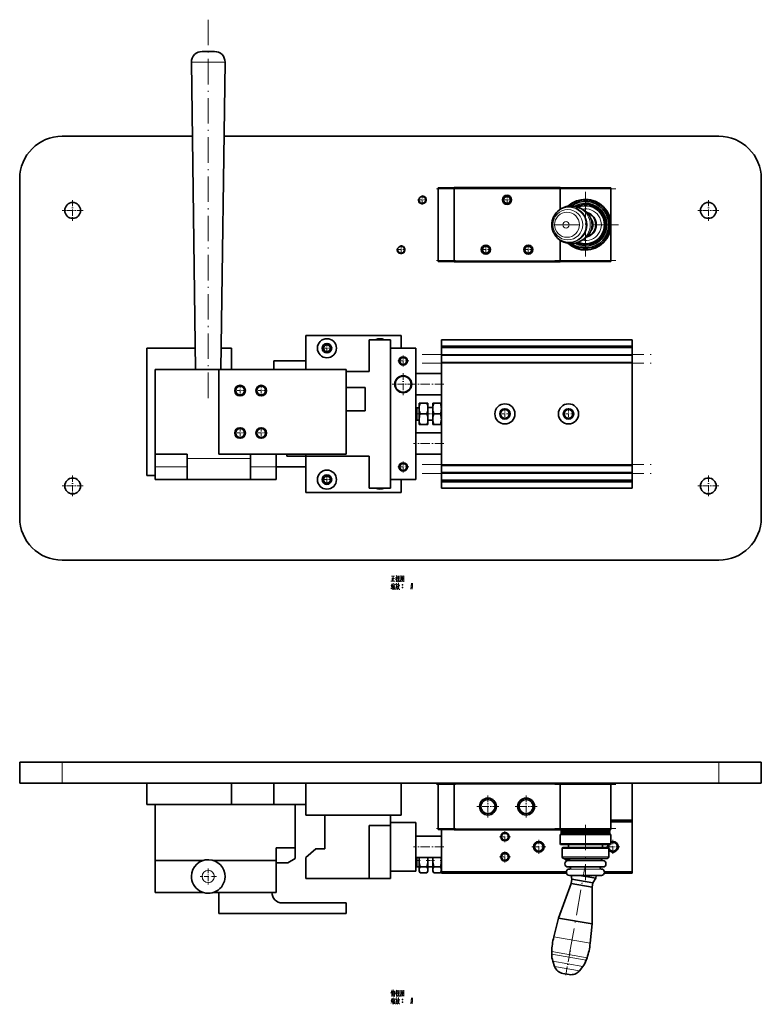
# Model space of a CAD drawing. Extents: x -161 to 1343, y -181 to 609.
# Tile 2 of 8: x 35 to 385, y -181 to 284. Entities that reach past the tile are written whole.
import ezdxf

# ---------------------------------------------------------------- set-up
doc = ezdxf.new("R2010")
doc.units = 0
doc.linetypes.add('DASHDOT', pattern=[18.5, 12, -3, 0.5, -3])

msp = doc.modelspace()

# ---------------------------------------------------------------- linework, layer by layer
at = {"color": 7, "linetype": 'DASHDOT', "lineweight": 13}
for p, q in [((124, 283.5), (124, 103.5)), ((235, 203.75), (295, 203.75)), ((287.6, 203.65), (316.4, 203.65)), ((302, 202.35), (302, 171.15)), ((317.6, 186.75), (286.4, 186.75)), ((235, 169.75), (295, 169.75)), ((287.6, 169.85), (316.4, 169.85)), ((225, 125.6), (333, 125.6)), ((225, 121.4), (333, 121.4)), ((225, 73.6), (333, 73.6)), ((225, 69.4), (333, 69.4)), ((235, -77.24), (295, -77.24)), ((287.6, -77.34), (316.4, -77.34)), ((302, -96.37), (302, -122.41)), ((235, -98.24), (295, -98.24)), ((287.6, -98.04), (316.4, -98.04)), ((294.52, -157.15), (301.82, -115.75))]:
    msp.add_line(p, q, dxfattribs=at)
at = {"color": 7, "lineweight": 35, "ltscale": 0.146156}
msp.add_line((126.93, 268.5), (121.09, 268.5), dxfattribs=at)
at = {"color": 7, "lineweight": 13, "ltscale": 0.396567}
msp.add_line((131.93, 263.43), (116.07, 263.43), dxfattribs=at)
at = {"color": 7, "lineweight": 35}
for p, q in [((118, 118.5), (116.07, 263.43)), ((130, 118.5), (131.93, 263.43)), ((55, 228.5), (116.53, 228.5)), ((131.47, 228.5), (365, 228.5)), ((35, 208.5), (35, 48.5)), ((385, 48.5), (385, 208.5)), ((232.5, 203.65), (232.5, 169.85)), ((290, 204.25), (240, 204.25)), ((240, 203.75), (240, 169.75)), ((314, 204.15), (290, 204.15)), ((290, 169.25), (240, 169.25)), ((314, 169.35), (290, 169.35)), ((215, 134.5), (170, 134.5)), ((210, 62.5), (210, 132.5)), ((234, 132.5), (324, 132.5)), ((95, 128.5), (117.87, 128.5)), ((95, 128.5), (95, 68.5)), ((222, 128.5), (222, 66.5)), ((324, 129.5), (234, 129.5)), ((324, 128.8), (234, 128.8)), ((324, 125.2), (234, 125.2)), ((324, 121.8), (234, 121.8)), ((234, 121.4), (234, 73.6)), ((324, 121.4), (324, 73.6)), ((99, 118.5), (99, 78.5)), ((99, 118.5), (129, 118.5)), ((129, 118.5), (129, 78.5)), ((189, 118.5), (129, 118.5)), ((189, 78.5), (189, 118.5)), ((99, 87.5), (99, 113.5)), ((129, 78.5), (189, 78.5)), ((170, 77.5), (200, 77.5)), ((200, 77.5), (170, 77.5)), ((324, 73.2), (234, 73.2)), ((324, 69.8), (234, 69.8)), ((114, 66.5), (144, 66.5)), ((324, 66.2), (234, 66.2)), ((324, 65.5), (234, 65.5)), ((170, 60.5), (215, 60.5)), ((324, 62.5), (234, 62.5)), ((365, 28.5), (55, 28.5)), ((35, -66.74), (55, -66.74)), ((55, -66.74), (365, -66.74)), ((365, -66.74), (385, -66.74)), ((35, -76.74), (55, -76.74)), ((55, -76.74), (365, -76.74)), ((95, -76.74), (135, -76.74)), ((215, -76.74), (170, -76.74)), ((232.5, -77.34), (232.5, -98.04)), ((290, -76.74), (240, -76.74)), ((240, -77.24), (240, -98.24)), ((290, -76.74), (324, -76.74)), ((314, -76.84), (290, -76.84)), ((290, -77.24), (290, -98.24)), ((314, -77.34), (314, -98.04)), ((365, -76.74), (385, -76.74)), ((95, -86.74), (135, -86.74)), ((99, -86.74), (165, -86.74)), ((99, -113.24), (99, -86.74)), ((165, -107.24), (165, -86.74)), ((215, -91.74), (170, -91.74)), ((200, -96.74), (200, -121.74)), ((210, -121.74), (210, -96.74)), ((222, -95.24), (222, -118.24)), ((324, -94.94), (324, -118.54)), ((234, -98.54), (234, -118.54)), ((290, -98.74), (240, -98.74)), ((314, -98.54), (290, -98.54)), ((290, -100.94), (314, -100.94)), ((290.5, -98.64), (313.5, -98.64)), ((290.5, -99.24), (313.5, -99.24)), ((290.5, -99.44), (313.5, -99.44)), ((290.5, -100.04), (313.5, -100.04)), ((290.5, -100.24), (313.5, -100.24)), ((290.5, -100.84), (313.5, -100.84)), ((290.6, -99.34), (313.4, -99.34)), ((290.6, -100.14), (313.4, -100.14)), ((290, -105.39), (314, -105.39)), ((290.25, -105.64), (313.75, -105.64)), ((291.5, -107.04), (312.5, -107.04)), ((99, -113.24), (121.42, -113.24)), ((99, -113.24), (121.42, -113.24)), ((126.59, -113.24), (156, -113.24)), ((126.59, -113.24), (156, -113.24)), ((291.75, -112.24), (312.25, -112.24)), ((293.01, -118.54), (234, -118.54)), ((293.09, -119.24), (234, -119.24)), ((170, -121.74), (200, -121.74)), ((99, -128.24), (121.42, -128.24)), ((126.58, -128.24), (156, -128.24)), ((154, -128.24), (129, -128.24)), ((189, -133.24), (159, -133.24)), ((189, -138.24), (129, -138.24))]:
    msp.add_line(p, q, dxfattribs=at)
at = {"color": 7, "lineweight": 13, "ltscale": 5.53131e-05}
msp.add_line((131.93, 263.43), (131.93, 263.43), dxfattribs=at)
at = {"color": 7, "linetype": 'DASHDOT', "lineweight": 13, "ltscale": 0.105365}
for p, q in [((225, 200.61), (225, 196.39)), ((265, 200.61), (265, 196.39)), ((227.11, 198.5), (222.89, 198.5)), ((267.11, 198.5), (262.89, 198.5)), ((215, 177.11), (215, 172.89)), ((255, 177.11), (255, 172.89)), ((275, 177.11), (275, 172.89)), ((217.11, 175), (212.89, 175)), ((257.11, 175), (252.89, 175)), ((277.11, 175), (272.89, 175)), ((180, 130.61), (180, 126.39)), ((182.11, 128.5), (177.89, 128.5)), ((182.11, 66.5), (177.89, 66.5)), ((180, 68.61), (180, 64.39))]:
    msp.add_line(p, q, dxfattribs=at)
at = {"color": 7, "linetype": 'DASHDOT', "lineweight": 13, "ltscale": 0.225015}
for p, q in [((240.75, 203.65), (231.75, 203.65)), ((240.75, 169.85), (231.75, 169.85)), ((240.75, -77.34), (231.75, -77.34)), ((240.75, -98.04), (231.75, -98.04))]:
    msp.add_line(p, q, dxfattribs=at)
at = {"color": 7, "lineweight": 35, "ltscale": 0.1875}
for p, q in [((232.5, 204.15), (240, 204.15)), ((232.5, 169.35), (240, 169.35)), ((232.5, -76.84), (240, -76.84)), ((232.5, -98.54), (240, -98.54))]:
    msp.add_line(p, q, dxfattribs=at)
at = {"color": 7, "lineweight": 35, "ltscale": 0.0125}
for p, q in [((232.5, 203.65), (232.5, 204.15)), ((240, 203.75), (240, 204.25)), ((290, 203.75), (290, 204.25)), ((314, 203.65), (314, 204.15)), ((232.5, 169.35), (232.5, 169.85)), ((240, 169.25), (240, 169.75)), ((290, 169.25), (290, 169.75)), ((314, 169.35), (314, 169.85)), ((232.5, -77.34), (232.5, -76.84)), ((240, -77.24), (240, -76.74)), ((290, -77.24), (290, -76.74)), ((314, -77.34), (314, -76.84)), ((232.5, -98.54), (232.5, -98.04)), ((240, -98.74), (240, -98.24)), ((290, -98.74), (290, -98.24)), ((314, -98.54), (314, -98.04))]:
    msp.add_line(p, q, dxfattribs=at)
at = {"color": 7, "lineweight": 13, "ltscale": 0.1875}
for p, q in [((232.5, 203.65), (240, 203.65)), ((232.5, 169.85), (240, 169.85)), ((232.5, -77.34), (240, -77.34)), ((232.5, -98.04), (240, -98.04))]:
    msp.add_line(p, q, dxfattribs=at)
at = {"color": 7, "lineweight": 13}
for p, q in [((290, 203.75), (240, 203.75)), ((314, 203.65), (290, 203.65)), ((290, 169.75), (240, 169.75)), ((314, 169.85), (290, 169.85)), ((324, 125.6), (234, 125.6)), ((324, 121.4), (234, 121.4)), ((114, 76.5), (144, 76.5)), ((324, 73.6), (234, 73.6)), ((324, 69.4), (234, 69.4)), ((290, -77.24), (240, -77.24)), ((314, -77.34), (290, -77.34)), ((290, -98.24), (240, -98.24)), ((314, -98.04), (290, -98.04)), ((291, -107.54), (313, -107.54)), ((291, -111.49), (313, -111.49))]:
    msp.add_line(p, q, dxfattribs=at)
at = {"color": 7, "lineweight": 35, "ltscale": 0.244524}
msp.add_line((290, 203.75), (290, 193.97), dxfattribs=at)
at = {"color": 7, "lineweight": 35, "ltscale": 0.422229}
for p, q in [((314, 203.65), (314, 186.76)), ((314, 186.74), (314, 169.85))]:
    msp.add_line(p, q, dxfattribs=at)
at = {"color": 7, "linetype": 'DASHDOT', "lineweight": 13, "ltscale": 0.24375}
for p, q in [((60, 198.38), (60, 188.62)), ((360, 198.38), (360, 188.62)), ((64.88, 193.5), (55.12, 193.5)), ((364.88, 193.5), (355.12, 193.5)), ((60, 68.37), (60, 58.62)), ((360, 68.37), (360, 58.62)), ((64.88, 63.5), (55.12, 63.5)), ((364.88, 63.5), (355.12, 63.5))]:
    msp.add_line(p, q, dxfattribs=at)
at = {"color": 7, "lineweight": 35, "ltscale": 0.002215}
for p, q in [((286.96, 190.47), (287, 190.55)), ((286.96, 183.03), (287, 182.95))]:
    msp.add_line(p, q, dxfattribs=at)
at = {"color": 7, "lineweight": 35, "ltscale": 0.035733}
msp.add_line((300.76, 193.91), (299.49, 194.55), dxfattribs=at)
at = {"color": 7, "lineweight": 35, "ltscale": 0.244526}
msp.add_line((290, 179.53), (290, 169.75), dxfattribs=at)
at = {"color": 7, "lineweight": 35, "ltscale": 0.035734}
msp.add_line((300.76, 179.59), (299.49, 178.95), dxfattribs=at)
at = {"color": 7, "lineweight": 35, "ltscale": 0.399999}
msp.add_line((170, 118.5), (170, 134.5), dxfattribs=at)
at = {"color": 7, "lineweight": 35, "ltscale": 0.25}
for p, q in [((210, 132.5), (200, 132.5)), ((114, 66.5), (114, 76.5)), ((144, 66.5), (144, 76.5)), ((210, 62.5), (200, 62.5)), ((35, -66.74), (35, -76.74)), ((385, -66.74), (385, -76.74)), ((95, -76.74), (95, -86.74)), ((135, -76.74), (135, -86.74)), ((155, -86.74), (155, -76.74)), ((200, -96.74), (210, -96.74)), ((170, -111.74), (170, -121.74)), ((210, -121.74), (200, -121.74)), ((305.14, -125.75), (295.29, -124.02)), ((305.48, -123.78), (295.63, -122.05)), ((129, -128.24), (129, -138.24))]:
    msp.add_line(p, q, dxfattribs=at)
at = {"color": 7, "lineweight": 35, "ltscale": 0.375}
for p, q in [((200, 117.5), (200, 132.5)), ((155, 122.5), (170, 122.5)), ((114, 78.5), (99, 78.5)), ((200, 77.5), (200, 62.5)), ((99, 66.5), (114, 66.5)), ((155, -76.74), (170, -76.74)), ((170, -91.74), (170, -76.74)), ((215, -91.74), (215, -76.74)), ((155, -86.74), (170, -86.74)), ((99, -128.24), (99, -113.24)), ((156, -128.24), (156, -113.24)), ((294.5, -120.24), (309.5, -120.24))]:
    msp.add_line(p, q, dxfattribs=at)
at = {"color": 7, "lineweight": 35, "ltscale": 0.15}
for p, q in [((215, 128.5), (215, 134.5)), ((99, 72.5), (99, 78.5)), ((114, 72.5), (114, 78.5)), ((156, 72.5), (156, 78.5)), ((99, 66.5), (99, 72.5)), ((114, 66.5), (114, 72.5)), ((156, 66.5), (156, 72.5)), ((156, -113.24), (156, -107.24)), ((99, -123.24), (99, -117.24))]:
    msp.add_line(p, q, dxfattribs=at)
at = {"color": 7, "lineweight": 35, "ltscale": 0.4}
for p, q in [((234, 116.5), (234, 132.5)), ((234, 62.5), (234, 78.5)), ((179, -107.74), (179, -91.74)), ((305.12, -143.12), (289.36, -140.34))]:
    msp.add_line(p, q, dxfattribs=at)
at = {"color": 7, "lineweight": 35, "ltscale": 0.075}
for p, q in [((324, 132.5), (324, 129.5)), ((324, 65.5), (324, 62.5))]:
    msp.add_line(p, q, dxfattribs=at)
at = {"color": 7, "lineweight": 35, "ltscale": 0.121666}
msp.add_line((130.13, 128.5), (135, 128.5), dxfattribs=at)
at = {"color": 7, "lineweight": 35, "ltscale": 0.249999}
for p, q in [((135, 118.5), (135, 128.5)), ((324, -94.24), (314, -94.24)), ((314, -94.24), (324, -94.24)), ((324, -94.94), (314, -94.94))]:
    msp.add_line(p, q, dxfattribs=at)
at = {"color": 7, "lineweight": 35, "ltscale": 0.3}
for p, q in [((222, 128.5), (210, 128.5)), ((222, 116.5), (234, 116.5)), ((234, 106.5), (222, 106.5)), ((222, 88.5), (234, 88.5)), ((156, 78.5), (144, 78.5)), ((234, 78.5), (222, 78.5)), ((144, 66.5), (156, 66.5)), ((222, 66.5), (210, 66.5)), ((222, -95.24), (210, -95.24)), ((234, -101.74), (222, -101.74)), ((234, -111.74), (222, -111.74)), ((222, -118.24), (210, -118.24))]:
    msp.add_line(p, q, dxfattribs=at)
at = {"color": 7, "lineweight": 35, "ltscale": 0.0175}
for p, q in [((234, 129.5), (234, 128.8)), ((324, 129.5), (324, 128.8)), ((234, 66.2), (234, 65.5)), ((324, 66.2), (324, 65.5)), ((324, -94.24), (324, -94.94)), ((234, -118.54), (234, -119.24)), ((324, -118.54), (324, -119.24))]:
    msp.add_line(p, q, dxfattribs=at)
at = {"color": 7, "lineweight": 35, "ltscale": 0.08}
for p, q in [((234, 128.8), (234, 125.6)), ((324, 128.8), (324, 125.6)), ((234, 69.4), (234, 66.2)), ((324, 69.4), (324, 66.2))]:
    msp.add_line(p, q, dxfattribs=at)
at = {"color": 7, "lineweight": 35, "ltscale": 0.01}
for p, q in [((234, 125.2), (234, 125.6)), ((324, 125.2), (324, 125.6)), ((234, 121.4), (234, 121.8)), ((324, 121.4), (324, 121.8)), ((234, 73.2), (234, 73.6)), ((234, 69.4), (234, 69.8)), ((324, 73.2), (324, 73.6)), ((324, 69.4), (324, 69.8))]:
    msp.add_line(p, q, dxfattribs=at)
at = {"color": 7, "lineweight": 35, "ltscale": 0.099999}
msp.add_line((155, 118.5), (155, 122.5), dxfattribs=at)
at = {"color": 7, "linetype": 'DASHDOT', "lineweight": 13, "ltscale": 0.13}
for p, q in [((218.6, 122.5), (213.4, 122.5)), ((216, 125.1), (216, 119.9)), ((216, 75.1), (216, 69.9)), ((218.6, 72.5), (213.4, 72.5)), ((266.6, -101.99), (261.4, -101.99)), ((264, -99.39), (264, -104.59)), ((266.6, -111.49), (261.4, -111.49)), ((264, -108.89), (264, -114.09))]:
    msp.add_line(p, q, dxfattribs=at)
at = {"color": 7, "lineweight": 35, "ltscale": 0.085}
for p, q in [((234, 125.2), (234, 121.8)), ((324, 125.2), (324, 121.8)), ((234, 73.2), (234, 69.8)), ((324, 73.2), (324, 69.8))]:
    msp.add_line(p, q, dxfattribs=at)
at = {"color": 7, "lineweight": 35, "ltscale": 0.125}
for p, q in [((99, 118.5), (99, 113.5)), ((223.5, 95), (223.5, 100)), ((227.67, 95), (227.67, 100)), ((230, 95), (230, 100)), ((210, -91.74), (210, -96.74)), ((165, -112.24), (165, -107.24)), ((175, -121.74), (170, -121.74)), ((189, -133.24), (189, -138.24))]:
    msp.add_line(p, q, dxfattribs=at)
at = {"color": 7, "lineweight": 35, "ltscale": 0.275}
for p, q in [((189, 117.5), (200, 117.5)), ((198, 99), (198, 110))]:
    msp.add_line(p, q, dxfattribs=at)
at = {"color": 7, "linetype": 'DASHDOT', "lineweight": 13, "ltscale": 0.26}
for p, q in [((216, 116.7), (216, 106.3)), ((221.2, 111.5), (210.8, 111.5)), ((256, -82.54), (256, -92.94)), ((274, -82.54), (274, -92.94)), ((279.2, -87.74), (268.8, -87.74))]:
    msp.add_line(p, q, dxfattribs=at)
at = {"color": 7, "linetype": 'DASHDOT', "lineweight": 13, "ltscale": 0.360015}
for p, q in [((235.2, 111.5), (220.8, 111.5)), ((235.2, 83.5), (220.8, 83.5)), ((235.2, -106.74), (220.8, -106.74))]:
    msp.add_line(p, q, dxfattribs=at)
at = {"color": 7, "linetype": 'DASHDOT', "lineweight": 13, "ltscale": 0.134355}
for p, q in [((141.69, 108.5), (136.31, 108.5)), ((139, 111.19), (139, 105.81)), ((151.69, 108.5), (146.31, 108.5)), ((149, 111.19), (149, 105.81)), ((264, 100.19), (264, 94.81)), ((294, 100.19), (294, 94.81)), ((266.69, 97.5), (261.31, 97.5)), ((141.69, 88.5), (136.31, 88.5)), ((139, 91.19), (139, 85.81)), ((151.69, 88.5), (146.31, 88.5)), ((149, 91.19), (149, 85.81))]:
    msp.add_line(p, q, dxfattribs=at)
at = {"color": 7, "lineweight": 35, "ltscale": 0.225}
for p, q in [((189, 110), (198, 110)), ((198, 99), (189, 99)), ((99, 87.5), (99, 78.5)), ((161, 77.5), (170, 77.5)), ((165, -107.24), (156, -107.24))]:
    msp.add_line(p, q, dxfattribs=at)
at = {"color": 7, "lineweight": 35, "ltscale": 0.0625}
for p, q in [((223.5, 100), (223.5, 102.5)), ((227.67, 100), (227.67, 102.5)), ((230, 100), (230, 102.5)), ((223.5, 92.5), (223.5, 95)), ((227.67, 92.5), (227.67, 95)), ((230, 92.5), (230, 95))]:
    msp.add_line(p, q, dxfattribs=at)
at = {"color": 7, "lineweight": 35, "ltscale": 0.011164}
for p, q in [((223.5, 102.5), (223.95, 102.5)), ((227.67, 102.5), (227.22, 102.5)), ((230, 102.5), (230.45, 102.5)), ((234, 102.5), (233.55, 102.5)), ((223.5, 92.5), (223.95, 92.5)), ((227.67, 92.5), (227.22, 92.5)), ((230, 92.5), (230.45, 92.5)), ((234, 92.5), (233.55, 92.5))]:
    msp.add_line(p, q, dxfattribs=at)
at = {"color": 7, "lineweight": 35, "ltscale": 0.081921}
for p, q in [((223.95, 102.5), (227.22, 102.5)), ((223.95, 97.5), (227.22, 97.5)), ((223.95, 92.5), (227.22, 92.5)), ((223.95, -116.13), (227.22, -116.13)), ((223.95, -119.01), (227.22, -119.01))]:
    msp.add_line(p, q, dxfattribs=at)
at = {"color": 7, "lineweight": 35, "ltscale": 0.077671}
for p, q in [((230.45, 102.5), (233.55, 102.5)), ((230.45, 97.5), (233.55, 97.5)), ((230.45, 92.5), (233.55, 92.5)), ((230.45, -116.13), (233.55, -116.13)), ((230.45, -119.01), (233.55, -119.01))]:
    msp.add_line(p, q, dxfattribs=at)
at = {"color": 7, "lineweight": 35, "ltscale": 0.1}
for p, q in [((234, 102.5), (234, 106.5)), ((234, 88.5), (234, 92.5)), ((99, -117.24), (99, -113.24)), ((161.54, -114.24), (165, -112.24))]:
    msp.add_line(p, q, dxfattribs=at)
at = {"color": 7, "lineweight": 35, "ltscale": 0.017678}
for p, q in [((222.5, 100.37), (222, 99.87)), ((222, 95.13), (222.5, 94.63)), ((222, -115.61), (222.5, -116.11))]:
    msp.add_line(p, q, dxfattribs=at)
at = {"color": 7, "lineweight": 35, "ltscale": 0.025}
for p, q in [((222.5, 100.37), (223.5, 100.37)), ((223.5, 94.63), (222.5, 94.63)), ((161, 78.5), (161, 77.5)), ((170, 78.5), (170, 77.5)), ((223.5, -116.11), (222.5, -116.11))]:
    msp.add_line(p, q, dxfattribs=at)
at = {"color": 7, "lineweight": 35, "ltscale": 0.071651}
for p, q in [((222.5, 97.5), (222.5, 100.37)), ((222.5, 94.63), (222.5, 97.5)), ((222.5, -116.11), (222.5, -113.24))]:
    msp.add_line(p, q, dxfattribs=at)
at = {"color": 7, "lineweight": 35, "ltscale": 0.05825}
for p, q in [((227.67, 100.5), (230, 100.5)), ((230, 94.5), (227.67, 94.5)), ((230, -116.24), (227.67, -116.24))]:
    msp.add_line(p, q, dxfattribs=at)
at = {"color": 7, "linetype": 'DASHDOT', "lineweight": 13, "ltscale": 0.058547}
msp.add_line((221.8, 97.5), (224.15, 97.5), dxfattribs=at)
at = {"color": 7, "linetype": 'DASHDOT', "lineweight": 13, "ltscale": 0.09671}
for p, q in [((230.77, 97.5), (226.9, 97.5)), ((230.77, -113.24), (226.9, -113.24))]:
    msp.add_line(p, q, dxfattribs=at)
at = {"color": 7, "linetype": 'DASHDOT', "lineweight": 13, "ltscale": 0.01676}
msp.add_line((234.16, 97.5), (233.49, 97.5), dxfattribs=at)
at = {"color": 7, "linetype": 'DASHDOT', "lineweight": 13, "ltscale": 0.134354}
msp.add_line((296.69, 97.5), (291.31, 97.5), dxfattribs=at)
at = {"color": 7, "lineweight": 35, "ltscale": 0.05}
for p, q in [((114, 76.5), (114, 78.5)), ((144, 76.5), (144, 78.5)), ((295.63, -122.05), (295.29, -124.02)), ((305.14, -125.75), (305.48, -123.78))]:
    msp.add_line(p, q, dxfattribs=at)
at = {"color": 7, "lineweight": 35, "ltscale": 0.425}
msp.add_line((170, 77.5), (170, 60.5), dxfattribs=at)
at = {"color": 7, "lineweight": 13, "ltscale": 0.375}
for p, q in [((114, 72.5), (99, 72.5)), ((294.5, -117.24), (309.5, -117.24))]:
    msp.add_line(p, q, dxfattribs=at)
at = {"color": 7, "lineweight": 13, "ltscale": 0.3}
msp.add_line((156, 72.5), (144, 72.5), dxfattribs=at)
at = {"color": 7, "lineweight": 35, "ltscale": 0.349999}
msp.add_line((170, 72.5), (156, 72.5), dxfattribs=at)
at = {"color": 7, "lineweight": 35, "ltscale": 0.100001}
msp.add_line((99, 68.5), (95, 68.5), dxfattribs=at)
at = {"color": 7, "lineweight": 35, "ltscale": 0.034707}
msp.add_line((144, 66.5), (144, 67.89), dxfattribs=at)
at = {"color": 7, "lineweight": 35, "ltscale": 0.150001}
for p, q in [((215, 66.5), (215, 60.5)), ((234, -76.74), (240, -76.74))]:
    msp.add_line(p, q, dxfattribs=at)
at = {"color": 7, "lineweight": 13, "ltscale": 0.25}
for p, q in [((55, -66.74), (55, -76.74)), ((365, -66.74), (365, -76.74))]:
    msp.add_line(p, q, dxfattribs=at)
at = {"color": 7, "lineweight": 35, "ltscale": 0.002499}
msp.add_line((234, -76.74), (234, -76.84), dxfattribs=at)
at = {"color": 7, "lineweight": 35, "ltscale": 0.4375}
msp.add_line((324, -76.74), (324, -94.24), dxfattribs=at)
at = {"color": 7, "linetype": 'DASHDOT', "lineweight": 13, "ltscale": 0.259999}
msp.add_line((261.2, -87.74), (250.8, -87.74), dxfattribs=at)
at = {"color": 7, "lineweight": 35, "ltscale": 0.0375}
for p, q in [((210, -95.24), (210, -96.74)), ((222.5, -113.24), (222.5, -111.74)), ((223.5, -113.24), (223.5, -111.74)), ((227.67, -113.24), (227.67, -111.74)), ((230, -113.24), (230, -111.74))]:
    msp.add_line(p, q, dxfattribs=at)
at = {"color": 7, "lineweight": 35, "ltscale": 0.11125}
for p, q in [((290, -100.94), (290, -105.39)), ((314, -105.39), (314, -100.94))]:
    msp.add_line(p, q, dxfattribs=at)
at = {"color": 7, "lineweight": 35, "ltscale": 0.003535}
for p, q in [((290.5, -98.64), (290.6, -98.54)), ((290.6, -99.34), (290.5, -99.24)), ((290.5, -99.44), (290.6, -99.34)), ((290.6, -100.14), (290.5, -100.04)), ((290.5, -100.24), (290.6, -100.14)), ((290.6, -100.94), (290.5, -100.84))]:
    msp.add_line(p, q, dxfattribs=at)
at = {"color": 7, "lineweight": 35, "ltscale": 0.015}
for p, q in [((290.5, -98.64), (290.5, -99.24)), ((290.5, -99.44), (290.5, -100.04)), ((290.5, -100.24), (290.5, -100.84)), ((313.5, -99.24), (313.5, -98.64)), ((313.5, -100.04), (313.5, -99.44)), ((313.5, -100.84), (313.5, -100.24))]:
    msp.add_line(p, q, dxfattribs=at)
at = {"color": 7, "lineweight": 35, "ltscale": 0.003536}
for p, q in [((313.4, -98.54), (313.5, -98.64)), ((313.5, -99.24), (313.4, -99.34)), ((313.4, -99.34), (313.5, -99.44)), ((313.5, -100.04), (313.4, -100.14)), ((313.4, -100.14), (313.5, -100.24)), ((313.5, -100.84), (313.4, -100.94))]:
    msp.add_line(p, q, dxfattribs=at)
at = {"color": 7, "linetype": 'DASHDOT', "lineweight": 13, "ltscale": 0.1625}
for p, q in [((283.25, -106.74), (276.75, -106.74)), ((280, -103.49), (280, -109.99)), ((318.25, -106.74), (311.75, -106.74)), ((315, -103.49), (315, -109.99))]:
    msp.add_line(p, q, dxfattribs=at)
at = {"color": 7, "lineweight": 35, "ltscale": 0.008839}
for p, q in [((290.25, -105.64), (290, -105.39)), ((314, -105.39), (313.75, -105.64))]:
    msp.add_line(p, q, dxfattribs=at)
at = {"color": 7, "lineweight": 35, "ltscale": 0.035}
for p, q in [((294, -105.64), (294, -107.04)), ((310, -107.04), (310, -105.64))]:
    msp.add_line(p, q, dxfattribs=at)
at = {"color": 7, "lineweight": 35, "ltscale": 0.155572}
msp.add_line((170, -111.74), (174.77, -107.74), dxfattribs=at)
at = {"color": 7, "lineweight": 35, "ltscale": 0.105825}
msp.add_line((174.77, -107.74), (179, -107.74), dxfattribs=at)
at = {"color": 7, "lineweight": 35, "ltscale": 0.09875}
for p, q in [((291, -107.54), (291, -111.49)), ((313, -111.49), (313, -107.54))]:
    msp.add_line(p, q, dxfattribs=at)
at = {"color": 7, "lineweight": 35, "ltscale": 0.138398}
msp.add_line((156, -114.24), (161.54, -114.24), dxfattribs=at)
at = {"color": 7, "linetype": 'DASHDOT', "lineweight": 13, "ltscale": 0.058397}
msp.add_line((221.81, -113.24), (224.14, -113.24), dxfattribs=at)
at = {"color": 7, "lineweight": 35, "ltscale": 0.108253}
for p, q in [((223.5, -117.57), (223.5, -113.24)), ((227.67, -117.57), (227.67, -113.24)), ((230, -117.57), (230, -113.24))]:
    msp.add_line(p, q, dxfattribs=at)
at = {"color": 7, "linetype": 'DASHDOT', "lineweight": 13, "ltscale": 0.013997}
msp.add_line((234.07, -113.24), (233.51, -113.24), dxfattribs=at)
at = {"color": 7, "lineweight": 35, "ltscale": 0.41}
for p, q in [((293.8, -113.24), (310.2, -113.24)), ((293.8, -116.24), (310.2, -116.24))]:
    msp.add_line(p, q, dxfattribs=at)
at = {"color": 7, "linetype": 'DASHDOT', "lineweight": 13, "ltscale": 0.190638}
for p, q in [((127.81, -120.74), (120.19, -120.74)), ((124, -116.93), (124, -124.55))]:
    msp.add_line(p, q, dxfattribs=at)
at = {"color": 7, "lineweight": 35, "ltscale": 0.016747}
for p, q in [((223.5, -118.24), (223.5, -117.57)), ((227.67, -118.24), (227.67, -117.57)), ((230, -118.24), (230, -117.57))]:
    msp.add_line(p, q, dxfattribs=at)
at = {"color": 7, "lineweight": 35, "ltscale": 0.022329}
for p, q in [((223.5, -118.24), (223.95, -119.01)), ((227.67, -118.24), (227.22, -119.01)), ((230, -118.24), (230.45, -119.01)), ((234, -118.24), (233.55, -119.01))]:
    msp.add_line(p, q, dxfattribs=at)
at = {"color": 7, "lineweight": 35, "ltscale": 0.046314}
msp.add_line((295.63, -122.05), (295.23, -120.24), dxfattribs=at)
at = {"color": 7, "lineweight": 35, "ltscale": 0.194993}
msp.add_line((306.88, -121.59), (299.2, -120.24), dxfattribs=at)
at = {"color": 7, "lineweight": 35, "ltscale": 0.034382}
msp.add_line((306.88, -121.59), (307.12, -120.24), dxfattribs=at)
at = {"color": 7, "lineweight": 35, "ltscale": 0.327145}
msp.add_line((324, -119.24), (310.91, -119.24), dxfattribs=at)
at = {"color": 7, "lineweight": 35, "ltscale": 0.325334}
msp.add_line((324, -118.54), (310.99, -118.54), dxfattribs=at)
at = {"color": 7, "lineweight": 35, "ltscale": 0.434029}
for p, q in [((289.36, -140.34), (295.29, -124.02)), ((305.14, -125.75), (305.12, -143.12))]:
    msp.add_line(p, q, dxfattribs=at)
at = {"color": 7, "lineweight": 35, "ltscale": 0.065}
msp.add_line((306.88, -121.59), (305.48, -123.78), dxfattribs=at)
at = {"color": 7, "lineweight": 35, "ltscale": 0.230035}
for p, q in [((287.06, -149.24), (289.36, -140.34)), ((305.12, -143.12), (304.24, -152.27))]:
    msp.add_line(p, q, dxfattribs=at)
at = {"color": 7, "lineweight": 13, "ltscale": 0.436115}
msp.add_line((304.24, -152.27), (287.06, -149.24), dxfattribs=at)
at = {"color": 7, "lineweight": 35, "ltscale": 0.028372}
for p, q in [((286.09, -157.34), (286.11, -156.21)), ((302.75, -159.14), (302.38, -160.22))]:
    msp.add_line(p, q, dxfattribs=at)
at = {"color": 7, "lineweight": 13, "ltscale": 0.413654}
msp.add_line((302.38, -160.22), (286.09, -157.34), dxfattribs=at)
at = {"color": 7, "lineweight": 13, "ltscale": 0.422481}
msp.add_line((302.75, -159.14), (286.11, -156.21), dxfattribs=at)
at = {"color": 7, "linetype": 'DASHDOT', "lineweight": 13, "ltscale": 0.346061}
msp.add_line((292.73, -167.32), (295.13, -153.69), dxfattribs=at)
at = {"color": 7, "lineweight": 13, "ltscale": 0.357631}
msp.add_line((300.71, -163.24), (286.62, -160.76), dxfattribs=at)
at = {"color": 7, "lineweight": 35, "ltscale": 0.063548}
for p, q in [((287.44, -163.16), (286.62, -160.76)), ((300.71, -163.24), (299.12, -165.22))]:
    msp.add_line(p, q, dxfattribs=at)
at = {"color": 7, "lineweight": 13, "ltscale": 0.29628}
msp.add_line((299.12, -165.22), (287.44, -163.16), dxfattribs=at)
at = {"color": 7, "lineweight": 35, "ltscale": 0.077335}
msp.add_line((294.35, -167.01), (291.31, -166.47), dxfattribs=at)
at = {"color": 7, "lineweight": 35}
for points in [[(287.01, 190.57), (287.54, 191.49), (288.19, 192.35), (289, 193.18), (289.82, 193.85), (290.75, 194.43), (291.83, 194.93), (292.98, 195.29), (293.99, 195.48), (295.05, 195.56), (296.07, 195.53), (297.1, 195.38), (298.27, 195.06), (299.34, 194.63), (299.48, 194.55)], [(287.01, 182.92), (287.54, 182.01), (288.19, 181.15), (289, 180.32), (289.82, 179.65), (290.75, 179.07), (291.83, 178.57), (292.98, 178.21), (293.99, 178.02), (295.05, 177.94), (296.07, 177.97), (297.1, 178.12), (298.27, 178.44), (299.34, 178.87), (299.48, 178.95)], [(223.95, 102.5), (223.69, 101.58), (223.54, 100.76), (223.5, 100)], [(227.67, 100), (227.65, 100.57), (227.57, 101.16), (227.43, 101.79), (227.22, 102.5)], [(230.45, 102.5), (230.19, 101.58), (230.04, 100.76), (230, 100)], [(234, 100), (233.98, 100.51), (233.92, 101.01), (233.77, 101.76), (233.55, 102.5)], [(223.5, 100), (223.54, 99.31), (223.65, 98.59), (223.95, 97.5)], [(227.22, 97.5), (227.48, 98.42), (227.63, 99.24), (227.67, 100)], [(230, 100), (230.04, 99.31), (230.15, 98.59), (230.45, 97.5)], [(233.55, 97.5), (233.75, 98.15), (233.89, 98.8), (233.97, 99.4), (234, 100)], [(223.95, 97.5), (223.75, 96.85), (223.61, 96.2), (223.53, 95.6), (223.5, 95)], [(223.5, 95), (223.52, 94.49), (223.58, 93.99), (223.73, 93.24), (223.95, 92.5)], [(227.67, 95), (227.65, 95.51), (227.59, 96.01), (227.44, 96.76), (227.22, 97.5)], [(227.22, 92.5), (227.42, 93.15), (227.56, 93.8), (227.64, 94.4), (227.67, 95)], [(230.45, 97.5), (230.19, 96.58), (230.04, 95.76), (230, 95)], [(230, 95), (230.02, 94.43), (230.1, 93.84), (230.24, 93.21), (230.45, 92.5)], [(234, 95), (233.98, 95.51), (233.92, 96.01), (233.77, 96.76), (233.55, 97.5)], [(233.55, 92.5), (233.81, 93.42), (233.96, 94.24), (234, 95)], [(223.5, -113.24), (223.52, -113.83), (223.58, -114.41), (223.8, -115.56), (223.95, -116.13)], [(223.95, -116.13), (223.69, -116.66), (223.54, -117.13), (223.5, -117.57)], [(227.67, -113.24), (227.65, -113.83), (227.59, -114.41), (227.37, -115.56), (227.22, -116.13)], [(227.67, -117.57), (227.63, -117.13), (227.48, -116.66), (227.22, -116.13)], [(230, -113.24), (230.02, -113.83), (230.08, -114.41), (230.3, -115.56), (230.45, -116.13)], [(230.45, -116.13), (230.19, -116.66), (230.04, -117.13), (230, -117.57)], [(234, -113.24), (233.98, -113.83), (233.92, -114.41), (233.7, -115.56), (233.55, -116.13)], [(234, -117.57), (233.98, -117.28), (233.92, -116.98), (233.77, -116.55), (233.55, -116.13)], [(223.5, -117.57), (223.54, -117.97), (223.65, -118.38), (223.95, -119.01)], [(227.22, -119.01), (227.48, -118.48), (227.63, -118.01), (227.67, -117.57)], [(230, -117.57), (230.04, -117.97), (230.15, -118.38), (230.45, -119.01)], [(233.55, -119.01), (233.75, -118.62), (233.9, -118.23), (233.97, -117.9), (234, -117.57)]]:
    msp.add_lwpolyline(points, dxfattribs=at)
at = {"color": 7, "lineweight": 13}
for points in [[(210.18, 18.52), (212.13, 18.63)], [(210.46, 20.94), (211.96, 21.01)], [(210.74, 20.13), (210.74, 18.56)], [(211.23, 20.94), (211.23, 19.78), (211.23, 18.59)], [(211.23, 19.82), (211.85, 19.89)], [(213.04, 20.55), (212.87, 20.06), (212.38, 19.33)], [(212.41, 20.34), (212.98, 20.41)], [(212.7, 21.22), (212.98, 20.8)], [(212.87, 20.06), (212.87, 18.28)], [(212.87, 19.89), (213.18, 19.57)], [(213.26, 18.56), (213.5, 18.91)], [(213.46, 21.18), (213.46, 19.5)], [(214.13, 21.01), (213.46, 20.94)], [(213.68, 19.54), (213.5, 18.91)], [(213.78, 20.59), (213.68, 19.54)], [(213.82, 18.56), (213.82, 19.64)], [(214.06, 19.43), (214.13, 21.11)], [(214.38, 19.08), (214.38, 18.45)], [(214.9, 21.22), (214.9, 19.75), (214.9, 18.24)], [(214.9, 21.18), (214.9, 19.78), (214.9, 18.38)], [(216.37, 21.04), (214.9, 20.9)], [(214.9, 18.49), (216.26, 18.59)], [(214.97, 19.29), (215.46, 19.71)], [(215.67, 20.76), (215.11, 19.96)], [(215.43, 20.2), (216.12, 19.47)], [(215.43, 19.12), (215.77, 18.73)], [(215.46, 20.41), (215.91, 20.48)], [(215.46, 19.71), (215.67, 19.99)], [(215.53, 19.5), (215.77, 19.22)], [(215.67, 19.99), (216.02, 20.62)], [(216.12, 19.47), (216.3, 19.5)], [(216.34, 18.31), (216.34, 18.42), (216.26, 18.59)], [(216.34, 18.42), (216.34, 19.78), (216.37, 21.18)], [(210.21, 15.02), (210.91, 15.41)], [(210.66, 16.46), (210.24, 16.32)], [(210.74, 17.47), (210.28, 16.39)], [(210.32, 15.69), (210.84, 15.86)], [(210.8, 16.7), (210.35, 15.69)], [(211.12, 16.18), (210.8, 15.69)], [(211.05, 17.16), (210.95, 16.6)], [(211.05, 17.02), (212.1, 17.16)], [(211.29, 16.74), (211.12, 16.18)], [(211.15, 16.25), (211.15, 14.53)], [(211.37, 16.46), (212.07, 16.56)], [(211.43, 17.65), (211.61, 17.26)], [(211.43, 16.04), (211.47, 14.64)], [(211.43, 15.93), (211.96, 16)], [(211.47, 15.37), (211.85, 15.44)], [(211.93, 14.88), (211.51, 14.81)], [(211.68, 16.49), (211.61, 15.93)], [(211.99, 16.11), (211.93, 14.71)], [(212.13, 17.26), (211.99, 16.81)], [(212.9, 16.88), (212.8, 15.97), (212.7, 15.55), (212.38, 14.67)], [(212.41, 16.81), (213.46, 16.95)], [(213.22, 16.39), (213.12, 15.55), (212.98, 14.71), (212.76, 14.99)], [(212.84, 16.21), (213.22, 16.28)], [(212.9, 17.72), (213.01, 17.16)], [(212.98, 18.28), (213.26, 18.56)], [(213.6, 15.13), (213.22, 14.6)], [(213.6, 16.39), (213.43, 15.83)], [(213.54, 16.14), (214.1, 14.71)], [(213.74, 17.02), (213.6, 16.39)], [(213.88, 15.76), (213.6, 15.13)], [(213.68, 16.63), (214.38, 16.77)], [(213.82, 17.75), (213.74, 17.02)], [(213.96, 18.45), (213.82, 18.56)], [(214.1, 16.7), (213.88, 15.76)], [(214.38, 18.45), (213.96, 18.45)], [(214.1, 14.71), (214.41, 14.71)], [(215.43, 16.84), (215.81, 16.84)], [(215.43, 15.58), (215.81, 15.58)], [(215.46, 16.95), (215.77, 16.95)], [(215.46, 16.7), (215.77, 16.7)], [(215.46, 15.69), (215.77, 15.69)], [(215.46, 15.44), (215.77, 15.44)], [(219.87, 17.58), (219.76, 16.18), (219.66, 14.78)], [(219.87, 16.84), (220.26, 16.84)], [(219.87, 15.58), (220.26, 15.58)], [(219.9, 16.95), (220.22, 16.95)], [(219.9, 16.7), (220.22, 16.7)], [(219.9, 15.69), (220.22, 15.69)], [(219.9, 15.44), (220.22, 15.44)], [(220.46, 17.58), (220.36, 16.18), (220.26, 14.78)], [(210.8, -174.26), (210.1, -175.87)], [(210.56, -174.92), (210.56, -176.15), (210.56, -177.41)], [(210.95, -176.04), (210.84, -176.67)], [(210.98, -174.75), (210.95, -176.04)], [(210.98, -174.99), (212.1, -174.82)], [(211.26, -175.62), (211.01, -176.08)], [(211.37, -175.1), (211.26, -175.62)], [(211.26, -175.62), (211.26, -177.37)], [(211.37, -174.29), (211.57, -174.78)], [(211.37, -175.8), (212.17, -175.66)], [(211.43, -176.04), (211.57, -176.46)], [(211.82, -174.99), (211.82, -176.18), (211.82, -177.41)], [(213.04, -175.03), (212.87, -175.52), (212.38, -176.25)], [(212.41, -175.24), (212.98, -175.17)], [(212.7, -174.36), (212.98, -174.78)], [(212.87, -175.52), (212.87, -177.3)], [(212.87, -175.69), (213.18, -176.01)], [(213.46, -174.4), (213.46, -176.08)], [(214.13, -174.57), (213.46, -174.64)], [(213.68, -176.04), (213.5, -176.67)], [(213.78, -174.99), (213.68, -176.04)], [(213.82, -177.02), (213.82, -175.94)], [(214.06, -176.15), (214.13, -174.47)], [(214.38, -176.5), (214.38, -177.13)], [(214.9, -174.36), (214.9, -175.83), (214.9, -177.34)], [(214.9, -174.4), (214.9, -175.8), (214.9, -177.2)], [(216.37, -174.54), (214.9, -174.68)], [(214.97, -176.29), (215.46, -175.87)], [(215.67, -174.82), (215.11, -175.62)], [(215.43, -175.38), (216.12, -176.11)], [(215.43, -176.46), (215.77, -176.85)], [(215.46, -175.17), (215.91, -175.1)], [(215.46, -175.87), (215.67, -175.59)], [(215.53, -176.08), (215.77, -176.36)], [(215.67, -175.59), (216.02, -174.96)], [(216.12, -176.11), (216.3, -176.08)], [(216.34, -177.16), (216.34, -175.8), (216.37, -174.4)], [(210.21, -180.56), (210.91, -180.17)], [(210.66, -179.12), (210.24, -179.26)], [(210.74, -178.11), (210.28, -179.19)], [(210.32, -179.89), (210.84, -179.72)], [(210.8, -178.88), (210.35, -179.89)], [(210.84, -176.67), (210.66, -177.3)], [(211.12, -179.4), (210.8, -179.89)], [(211.05, -178.42), (210.95, -178.98)], [(211.05, -178.56), (212.1, -178.42)], [(211.29, -178.84), (211.12, -179.4)], [(211.15, -179.33), (211.15, -181.05)], [(211.37, -179.12), (212.07, -179.02)], [(211.43, -177.93), (211.61, -178.32)], [(211.43, -179.54), (211.47, -180.94)], [(211.43, -179.65), (211.96, -179.58)], [(211.47, -180.21), (211.85, -180.14)], [(211.93, -180.7), (211.51, -180.77)], [(211.82, -177.41), (211.54, -176.95)], [(211.68, -179.09), (211.61, -179.65)], [(211.99, -179.47), (211.93, -180.87)], [(212.13, -178.32), (211.99, -178.77)], [(212.9, -178.7), (212.8, -179.61), (212.7, -180.03), (212.38, -180.91)], [(212.41, -178.77), (213.46, -178.63)], [(213.22, -179.19), (213.12, -180.03), (212.98, -180.87), (212.76, -180.59)], [(212.84, -179.37), (213.22, -179.3)], [(212.9, -177.86), (213.01, -178.42)], [(212.98, -177.3), (213.26, -177.02)], [(213.6, -180.45), (213.22, -180.98)], [(213.26, -177.02), (213.5, -176.67)], [(213.6, -179.19), (213.43, -179.75)], [(213.54, -179.44), (214.1, -180.87)], [(213.74, -178.56), (213.6, -179.19)], [(213.88, -179.82), (213.6, -180.45)], [(213.68, -178.95), (214.38, -178.81)], [(213.82, -177.83), (213.74, -178.56)], [(213.96, -177.13), (213.82, -177.02)], [(214.1, -178.88), (213.88, -179.82)], [(214.38, -177.13), (213.96, -177.13)], [(214.1, -180.87), (214.41, -180.87)], [(214.9, -177.09), (216.26, -176.99)], [(215.43, -178.74), (215.81, -178.74)], [(215.43, -180), (215.81, -180)], [(215.46, -178.63), (215.77, -178.63)], [(215.46, -178.88), (215.77, -178.88)], [(215.46, -179.89), (215.77, -179.89)], [(215.46, -180.14), (215.77, -180.14)], [(216.34, -177.27), (216.34, -177.16), (216.26, -176.99)], [(219.87, -178), (219.76, -179.4), (219.66, -180.8)], [(219.87, -178.74), (220.26, -178.74)], [(219.87, -180), (220.26, -180)], [(219.9, -178.63), (220.22, -178.63)], [(219.9, -178.88), (220.22, -178.88)], [(219.9, -179.89), (220.22, -179.89)], [(219.9, -180.14), (220.22, -180.14)], [(220.46, -178), (220.36, -179.4), (220.26, -180.8)]]:
    msp.add_lwpolyline(points, dxfattribs=at)
for points in [[(215.53, 16.63), (215.71, 16.63), (215.81, 16.74), (215.81, 16.91), (215.71, 17.02), (215.53, 17.02), (215.43, 16.91), (215.43, 16.74)], [(215.53, 15.37), (215.71, 15.37), (215.81, 15.48), (215.81, 15.65), (215.71, 15.76), (215.53, 15.76), (215.43, 15.65), (215.43, 15.48)], [(219.98, 16.63), (220.15, 16.63), (220.26, 16.74), (220.26, 16.91), (220.15, 17.02), (219.98, 17.02), (219.87, 16.91), (219.87, 16.74)], [(219.98, 15.37), (220.15, 15.37), (220.26, 15.48), (220.26, 15.65), (220.15, 15.76), (219.98, 15.76), (219.87, 15.65), (219.87, 15.48)], [(215.53, -178.95), (215.71, -178.95), (215.81, -178.84), (215.81, -178.67), (215.71, -178.56), (215.53, -178.56), (215.43, -178.67), (215.43, -178.84)], [(215.53, -180.21), (215.71, -180.21), (215.81, -180.1), (215.81, -179.93), (215.71, -179.82), (215.53, -179.82), (215.43, -179.93), (215.43, -180.1)], [(219.98, -178.95), (220.15, -178.95), (220.26, -178.84), (220.26, -178.67), (220.15, -178.56), (219.98, -178.56), (219.87, -178.67), (219.87, -178.84)], [(219.98, -180.21), (220.15, -180.21), (220.26, -180.1), (220.26, -179.93), (220.15, -179.82), (219.98, -179.82), (219.87, -179.93), (219.87, -180.1)]]:
    msp.add_lwpolyline(points, close=True, dxfattribs=at)
at = {"color": 7, "lineweight": 35}
for centre, radius in [((225, 198.5), 1.62), ((265, 198.5), 2.15), ((265, 198.5), 1.62), ((60, 193.5), 3.75), ((360, 193.5), 3.75), ((215, 175), 1.62), ((255, 175), 2.15), ((255, 175), 1.62), ((275, 175), 2.15), ((275, 175), 1.62), ((180, 128.5), 4.5), ((180, 128.5), 2.25), ((180, 128.5), 1.62), ((216, 122.5), 2), ((216, 122.5), 1.62), ((216, 111.5), 4), ((216, 111.5), 3.75), ((139, 108.5), 2.5), ((139, 108.5), 2.07), ((149, 108.5), 2.5), ((149, 108.5), 2.07), ((264, 97.5), 4.75), ((294, 97.5), 4.75), ((264, 97.5), 2.46), ((264, 97.5), 2.07), ((294, 97.5), 2.46), ((294, 97.5), 2.07), ((139, 88.5), 2.5), ((139, 88.5), 2.07), ((149, 88.5), 2.5), ((149, 88.5), 2.07), ((216, 72.5), 2), ((180, 66.5), 4.5), ((216, 72.5), 1.62), ((60, 63.5), 3.75), ((180, 66.5), 2.25), ((180, 66.5), 1.62), ((360, 63.5), 3.75), ((256, -87.74), 4), ((256, -87.74), 3.32), ((274, -87.74), 4), ((274, -87.74), 3.32), ((264, -101.99), 2), ((264, -101.99), 1.62), ((280, -106.74), 2.5), ((280, -106.74), 2.07), ((264, -111.49), 2), ((264, -111.49), 1.62)]:
    msp.add_circle(centre, radius, dxfattribs=at)
at = {"color": 7, "lineweight": 13}
msp.add_circle((124, -120.74), 2.93, dxfattribs=at)
at = {"color": 7, "lineweight": 35}
for centre, radius, start, end in [((121.07, 263.5), 5, 89.8037, 180.7402), ((126.93, 263.5), 5, 359.2361, 90.0094), ((55, 208.5), 20, 90, 180), ((365, 208.5), 20, 0, 90), ((302, 186.75), 12, 226.4209, 133.5789), ((302, 186.75), 11.75, 228.1542, 131.8454), ((302, 186.75), 11, 233.2447, 126.7553), ((302, 186.75), 9.7, 241.9043, 118.0956), ((302, 186.75), 9, 246.6083, 113.3917), ((294.46, 186.75), 8.37, 153.6303, 179.9964), ((294.46, 186.75), 8.37, 180.0036, 206.3697), ((205, 128.5), 4.5, 62.7345, 117.2655), ((205, 66.5), 4.5, 242.7334, 297.2666), ((55, 48.5), 20, 180, 270), ((365, 48.5), 20, 270, 360), ((315, -106.74), 2.5, 153.8962, 186.8987), ((315, -106.74), 2.07, 147.8501, 118.9322), ((315, -106.74), 2.5, 216.8714, 113.5772), ((291.5, -107.54), 0.5, 90, 180), ((291.75, -111.49), 0.75, 180, 270), ((312.25, -111.49), 0.75, 270, 360), ((312.5, -107.54), 0.5, 0, 90), ((124, -120.74), 7.93, 358.6479, 178.6479), ((232.65, -113.26), 9.15, 170.4217, 179.8618), ((218.52, -113.26), 9.15, 0.1382, 9.5783), ((239.12, -113.26), 9.12, 170.4056, 179.8767), ((224.88, -113.26), 9.12, 0.1233, 9.5944), ((294, -111.49), 2, 202.0264, 247.991), ((293.8, -114.74), 1.5, 90, 270), ((294, -111.49), 1.62, 207.5598, 283.5236), ((294, -112.74), 0.5, 270, 90), ((310, -112.74), 0.5, 90, 270), ((310.2, -114.74), 1.5, 270, 90), ((124, -120.74), 7.93, 178.6479, 358.6479), ((294.5, -118.74), 1.5, 90, 270), ((294.5, -116.74), 0.5, 270, 90), ((309.5, -116.74), 0.5, 90, 270), ((309.5, -118.74), 1.5, 270, 90), ((159, -128.24), 5, 180, 270), ((316.1, -156.76), 30, 165.4978, 178.9495), ((274.38, -149.4), 30, 341.0505, 354.5022), ((296.09, -157.53), 10, 178.9495, 198.8627), ((292.92, -156.97), 10, 321.1373, 341.0505), ((292.18, -161.55), 5, 198.8627, 260), ((295.22, -162.08), 5, 260, 321.1373)]:
    msp.add_arc(centre, radius, start, end, dxfattribs=at)
at = {"color": 7, "lineweight": 13}
for centre, radius, start, end in [((225, 198.5), 2, 170, 100), ((265, 198.5), 2, 170, 100), ((302, 186.75), 10.25, 238.2451, 121.7547), ((302, 186.75), 7.5, 257.8232, 102.1765), ((215, 175), 2, 170, 100), ((255, 175), 2, 170, 100), ((275, 175), 2, 170, 100), ((180, 128.5), 2, 170, 100), ((139, 108.5), 2.5, 170, 100), ((149, 108.5), 2.5, 170, 100), ((264, 97.5), 2.5, 170, 100), ((294, 97.5), 2.5, 170, 100), ((139, 88.5), 2.5, 170, 100), ((149, 88.5), 2.5, 170, 100), ((180, 66.5), 2, 170, 100)]:
    msp.add_arc(centre, radius, start, end, dxfattribs=at)
for centre, major_axis, start_param, end_param in [((294.23, 186.75), (0, -8.27), 5.178643, 10.529321), ((294.43, 186.75), (0, -8.45), 5.182689, 10.525631), ((293.67, 186.75), (0, -7.15), 4.712389, 10.995574), ((293.28, 186.75), (0, -5.93), 4.712389, 10.995574), ((295.65, 186.75), (0, -8.72), 0.462272, 2.678262), ((292.83, 186.75), (0, -1.55), 4.712389, 10.995574)]:
    msp.add_ellipse(centre, major_axis=major_axis, ratio=0.984808, start_param=start_param, end_param=end_param, dxfattribs=at)
at = {"color": 7, "lineweight": 35}
for centre, major_axis, ratio, start_param, end_param in [((294.43, 186.75), (0, -8.45), 0.984808, 4.242446, 4.246135), ((297.24, 186.75), (0, -8), 0.984808, 1.570796, 2.678262), ((301.03, 186.75), (6.09, 0.01), 0.984797, 6.28194, 7.575343), ((300.98, 186.75), (0, -6), 0.984808, 0.304187, 2.837398), ((297.24, 186.75), (0, -8), 0.984808, 0.46333, 1.570796), ((301.03, 186.75), (6.09, 0), 0.984805, 4.990096, 6.283543), ((300.56, 186.75), (0, -5), 0.984808, 0.963522, 2.178063), ((300.21, 186.75), (0, -5), 0.984808, 1.474916, 1.666676), ((294.43, 186.75), (0, -8.45), 0.984808, 5.178643, 5.182689)]:
    msp.add_ellipse(centre, major_axis=major_axis, ratio=ratio, start_param=start_param, end_param=end_param, dxfattribs=at)

doc.saveas('drawing.dxf')
